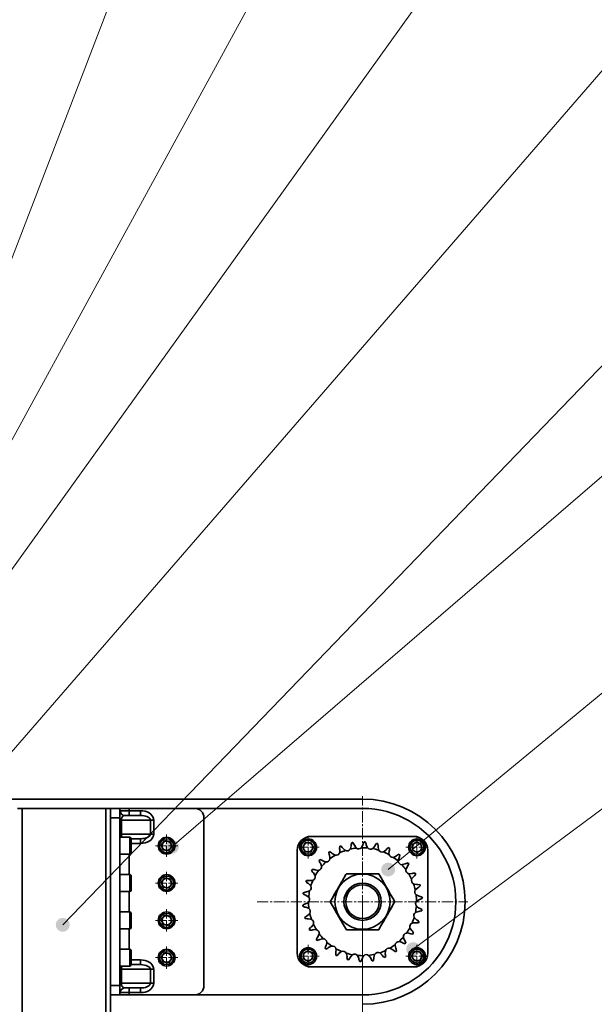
# Model space of a CAD drawing. Header units: millimetres. Extents: x -3920 to 13915, y -406 to 12209.
# Tile 41 of 88: x 2083 to 2699, y 9584 to 10639. Entities that reach past the tile are written whole.
import ezdxf

# ---------------------------------------------------------------- set-up
doc = ezdxf.new("R2010")
doc.units = ezdxf.units.MM
doc.linetypes.add('点画线', pattern=[18, 12, -2, 2, -2])
doc.layers.get('0').update_dxf_attribs({"lineweight": 35})
for name, color, linetype, lineweight in [('中心线层', 1, '点画线', 18), ('几何体', 7, 'Continuous', 35), ('尺寸线层', 3, 'Continuous', 18), ('细实线层', 7, 'Continuous', 18)]:
    doc.layers.add(name, color=color, linetype=linetype, lineweight=lineweight)
doc.styles.add('标准', font='txt', dxfattribs={"width": 0.667})
doc.dimstyles.new('GB_尺寸', dxfattribs={"dimtxt": 3.5, "dimasz": 4, "dimexe": 2, "dimexo": 0, "dimtad": 1, "dimdsep": 46, "dimtxsty": '标准', "dimblk": '_CAXARROW', "dimcen": 0, "dimdle": 8, "dimazin": 2, "dimtfac": 0.707107, "dimtdec": 3, "dimtmove": 2, "dimatfit": 3, "dimfxl": 0, "dimfrac": 2, "dimtolj": 1, "dimarcsym": 0})

# ---------------------------------------------------------------- blocks, each defined once
blk = doc.blocks.new('*X17')
at = {"layer": '细实线层', "lineweight": 18}
h = blk.add_hatch(color=0, dxfattribs=at)
edge = h.paths.add_edge_path(flags=0)
edge.add_arc((0, 0), 7.5, 0, 360)
at = {"layer": '细实线层', "color": 0}
for p, q in [((0, 0), (272.2, 880.1)), ((272.2, 880.1), (422.2, 880.1))]:
    blk.add_line(p, q, dxfattribs=at)
at = {"layer": '细实线层', "color": 0, "lineweight": 18, "insert": (347.2, 902.6), "char_height": 75, "width": 255, "attachment_point": 8, "line_spacing_factor": 1.15057, "style": '标准'}
blk.add_mtext('\\T1.1;13', dxfattribs=at)
blk = doc.blocks.new('*X18')
at = {"layer": '细实线层', "color": 0}
blk.add_line((0, 0), (657, 1707.6), dxfattribs=at)
blk = doc.blocks.new('*X19')
at = {"layer": '细实线层', "color": 0}
blk.add_line((0, 0), (944, 1728.5), dxfattribs=at)
blk = doc.blocks.new('*X20')
at = {"layer": '细实线层', "color": 0}
blk.add_line((0, 0), (1209.8, 1686.8), dxfattribs=at)
blk = doc.blocks.new('*X21')
at = {"layer": '细实线层', "color": 0}
blk.add_line((0, 0), (1474.3, 1700.5), dxfattribs=at)
blk = doc.blocks.new('*X22')
at = {"layer": '细实线层', "lineweight": 18}
h = blk.add_hatch(color=0, dxfattribs=at)
edge = h.paths.add_edge_path(flags=0)
edge.add_arc((0, 0), 7.5, 0, 360)
at = {"layer": '细实线层', "color": 0}
blk.add_line((0, 0), (1741.6, 1806.3), dxfattribs=at)
blk = doc.blocks.new('*X23')
at = {"layer": '细实线层', "lineweight": 18}
h = blk.add_hatch(color=0, dxfattribs=at)
edge = h.paths.add_edge_path(flags=0)
edge.add_arc((0, 0), 7.5, 0, 360)
at = {"layer": '细实线层', "color": 0}
blk.add_line((0, 0), (1998.7, 1722.5), dxfattribs=at)
blk = doc.blocks.new('*X24')
at = {"layer": '细实线层', "lineweight": 18}
h = blk.add_hatch(color=0, dxfattribs=at)
edge = h.paths.add_edge_path(flags=0)
edge.add_arc((0, 0), 7.5, 0, 360)
at = {"layer": '细实线层', "color": 0}
blk.add_line((0, 0), (2117.1, 1747), dxfattribs=at)
blk = doc.blocks.new('*X25')
at = {"layer": '细实线层', "lineweight": 18}
h = blk.add_hatch(color=0, dxfattribs=at)
edge = h.paths.add_edge_path(flags=0)
edge.add_arc((0, 0), 7.5, 0, 360)
at = {"layer": '细实线层', "color": 0}
blk.add_line((0, 0), (2469.8, 1832.3), dxfattribs=at)
blk = doc.blocks.new('*X119')
at = {"layer": '尺寸线层', "linetype": 'Continuous'}
for points in [[(-1342.7, 7584.1), (-1282.7, 7591.6), (-1282.7, 7576.6)], [(2450.7, 7584.1), (2390.7, 7591.6), (2390.7, 7576.6)]]:
    blk.add_hatch(color=0, dxfattribs=at).paths.add_polyline_path(points, flags=0)
at = {"layer": '尺寸线层', "color": 0, "linetype": 'Continuous'}
for p, q in [((-1342.7, 9693.9), (-1342.7, 7554.1)), ((2450.7, 9693.9), (2450.7, 7554.1)), ((-1342.7, 7584.1), (2450.7, 7584.1))]:
    blk.add_line(p, q, dxfattribs=at)
at = {"layer": '尺寸线层', "color": 0, "insert": (554, 7619.5), "char_height": 52.5, "width": 248.416, "attachment_point": 5, "line_spacing_factor": 1.15057, "style": '标准'}
blk.add_mtext('\\T1.1;21000', dxfattribs=at)
blk = doc.blocks.new('_CAXARROW')
blk.add_hatch(color=0).paths.add_polyline_path([(0, 0), (-1, 0.125), (-1, -0.125)], flags=0)

msp = doc.modelspace()

# ---------------------------------------------------------------- linework, layer by layer
at = {"layer": '中心线层'}
for p, q in [((2450.674, 9580.895), (2450.674, 9806.895)), ((2240.675, 9741.895), (2240.675, 9765.895)), ((2392.339, 9740.231), (2392.339, 9764.231)), ((2509.011, 9740.231), (2509.011, 9764.231)), ((2228.675, 9753.895), (2252.675, 9753.895)), ((2380.338, 9752.231), (2404.339, 9752.231)), ((2497.011, 9752.231), (2521.011, 9752.231)), ((2240.675, 9701.895), (2240.675, 9725.895)), ((2228.675, 9713.895), (2252.675, 9713.895)), ((2337.674, 9693.895), (2563.674, 9693.895)), ((2240.675, 9661.895), (2240.675, 9685.895)), ((2228.675, 9673.895), (2252.675, 9673.895)), ((2392.338, 9623.559), (2392.338, 9647.559)), ((2509.011, 9623.559), (2509.011, 9647.559)), ((2240.675, 9621.895), (2240.675, 9645.895)), ((2228.675, 9633.895), (2252.675, 9633.895)), ((2380.338, 9635.559), (2404.338, 9635.559)), ((2497.01, 9635.559), (2521.011, 9635.559))]:
    msp.add_line(p, q, dxfattribs=at)
at = {"layer": '几何体'}
for p, q in [((1857.494, 9803.895), (2450.675, 9803.895)), ((2080.675, 9793.895), (2085.675, 9793.895)), ((2085.675, 9793.895), (2085.675, 8093.895)), ((2085.675, 9793.895), (2175.675, 9793.895)), ((2175.675, 9793.895), (2175.675, 8093.895)), ((2175.675, 9793.895), (2180.674, 9793.895)), ((2180.674, 9793.895), (2190.674, 9793.895)), ((2180.674, 9793.895), (2180.674, 9792.555)), ((2180.674, 9783.895), (2180.674, 9792.555)), ((2190.674, 9793.895), (2190.674, 9783.895)), ((2200.675, 9793.895), (2190.674, 9793.895)), ((2190.674, 9791.395), (2200.675, 9791.395)), ((2195.675, 9786.395), (2212.745, 9786.395)), ((2200.675, 9793.895), (2200.675, 9791.395)), ((2270.674, 9793.895), (2200.675, 9793.895)), ((2200.675, 9791.395), (2200.675, 9786.395)), ((2200.675, 9791.395), (2212.745, 9791.395)), ((2212.745, 9791.395), (2212.745, 9786.395)), ((2270.674, 9793.895), (2450.675, 9793.895)), ((2190.674, 9783.895), (2180.674, 9783.895)), ((2180.674, 9603.895), (2180.674, 9783.895)), ((2190.674, 9603.895), (2190.674, 9783.895)), ((2192.139, 9781.395), (2190.674, 9781.395)), ((2192.139, 9781.395), (2192.139, 9766.395)), ((2223.352, 9781.395), (2192.139, 9781.395)), ((2223.352, 9766.395), (2223.352, 9781.395)), ((2226.888, 9781.395), (2223.352, 9781.395)), ((2226.888, 9781.395), (2226.888, 9766.395)), ((2280.675, 9783.895), (2280.675, 9603.895)), ((2192.139, 9766.395), (2190.674, 9766.395)), ((2192.139, 9766.395), (2223.352, 9766.395)), ((2226.888, 9766.395), (2223.352, 9766.395)), ((2395.674, 9763.895), (2505.675, 9763.895)), ((2201.174, 9762.895), (2190.674, 9762.895)), ((2201.174, 9744.895), (2201.174, 9762.895)), ((2212.745, 9761.395), (2202.674, 9761.395)), ((2202.674, 9761.395), (2202.674, 9746.395)), ((2212.745, 9756.395), (2202.674, 9756.395)), ((2212.745, 9761.395), (2212.745, 9756.395)), ((2235, 9754.961), (2238.761, 9759.342)), ((2236.914, 9749.514), (2235, 9754.961)), ((2238.761, 9759.342), (2244.435, 9758.276)), ((2246.349, 9752.829), (2242.589, 9748.448)), ((2244.435, 9758.276), (2246.349, 9752.829)), ((2386.568, 9752.037), (2389.285, 9757.131)), ((2389.285, 9757.131), (2395.054, 9757.326)), ((2395.054, 9757.326), (2398.108, 9752.426)), ((2426.088, 9751.004), (2426.212, 9753.28)), ((2427.275, 9753.707), (2428.938, 9752.148)), ((2437.785, 9750.951), (2438.441, 9753.783)), ((2438.441, 9753.783), (2438.499, 9754.867)), ((2438.499, 9754.867), (2439.093, 9757.068)), ((2440.222, 9757.265), (2441.525, 9755.394)), ((2441.525, 9755.394), (2441.947, 9754.394)), ((2441.947, 9754.394), (2443.522, 9751.95)), ((2449.929, 9752.384), (2451.16, 9755.018)), ((2451.16, 9755.018), (2451.442, 9756.066)), ((2451.442, 9756.066), (2452.481, 9758.096)), ((2453.626, 9758.053), (2454.512, 9755.953)), ((2454.512, 9755.953), (2454.715, 9754.886)), ((2454.715, 9754.886), (2455.748, 9752.168)), ((2462.105, 9751.261), (2463.857, 9753.582)), ((2463.857, 9753.582), (2464.351, 9754.548)), ((2464.351, 9754.548), (2465.789, 9756.317)), ((2466.9, 9756.038), (2467.331, 9753.799)), ((2467.331, 9753.799), (2467.308, 9752.713)), ((2467.308, 9752.713), (2467.753, 9749.84)), ((2503.916, 9754.948), (2508.816, 9758.002)), ((2504.111, 9749.178), (2503.916, 9754.948)), ((2508.816, 9758.002), (2513.911, 9755.285)), ((2513.911, 9755.285), (2514.105, 9749.515)), ((2190.674, 9744.895), (2201.174, 9744.895)), ((2200.675, 9744.895), (2200.675, 9722.895)), ((2242.589, 9748.448), (2236.914, 9749.514)), ((2380.675, 9638.895), (2380.675, 9748.895)), ((2389.622, 9747.137), (2386.568, 9752.037)), ((2395.392, 9747.332), (2389.622, 9747.137)), ((2398.108, 9752.426), (2395.392, 9747.332)), ((2414.752, 9744.644), (2414.4, 9746.896)), ((2415.14, 9743.63), (2414.752, 9744.644)), ((2415.692, 9740.775), (2415.14, 9743.63)), ((2415.351, 9747.535), (2417.303, 9746.356)), ((2417.303, 9746.356), (2418.094, 9745.613)), ((2418.094, 9745.613), (2420.527, 9744.022)), ((2420.527, 9744.022), (2421.286, 9743.755)), ((2425.997, 9746.246), (2426.203, 9747.024)), ((2426.257, 9749.931), (2426.088, 9751.004)), ((2426.203, 9747.024), (2426.257, 9749.931)), ((2428.938, 9752.148), (2429.558, 9751.257)), ((2429.558, 9751.257), (2431.608, 9749.194)), ((2431.608, 9749.194), (2432.294, 9748.775)), ((2437.42, 9750.233), (2437.785, 9750.951)), ((2443.522, 9751.95), (2444.107, 9751.397)), ((2449.423, 9751.758), (2449.929, 9752.384)), ((2455.748, 9752.168), (2456.206, 9751.506)), ((2461.482, 9750.753), (2462.105, 9751.261)), ((2467.753, 9749.84), (2468.063, 9749.097)), ((2473.067, 9747.264), (2473.783, 9747.631)), ((2473.783, 9747.631), (2475.979, 9749.536)), ((2475.979, 9749.536), (2476.663, 9750.379)), ((2476.663, 9750.379), (2478.437, 9751.811)), ((2479.173, 9747.97), (2479.012, 9745.067)), ((2479.012, 9745.067), (2479.16, 9744.276)), ((2479.421, 9749.027), (2479.173, 9747.97)), ((2479.466, 9751.306), (2479.421, 9749.027)), ((2484.45, 9741.652), (2486.994, 9743.059)), ((2486.994, 9743.059), (2487.839, 9743.742)), ((2487.839, 9743.742), (2489.873, 9744.773)), ((2490.774, 9744.065), (2490.256, 9741.845)), ((2509.205, 9746.461), (2504.111, 9749.178)), ((2514.105, 9749.515), (2509.205, 9746.461)), ((2520.674, 9748.895), (2520.674, 9638.895)), ((2404.986, 9736.066), (2404.173, 9738.196)), ((2404.971, 9739.019), (2407.124, 9738.271)), ((2405.576, 9735.155), (2404.986, 9736.066)), ((2406.709, 9732.478), (2405.576, 9735.155)), ((2406.837, 9731.683), (2406.709, 9732.478)), ((2407.124, 9738.271), (2408.053, 9737.709)), ((2408.053, 9737.709), (2410.764, 9736.658)), ((2410.764, 9736.658), (2411.562, 9736.555)), ((2415.652, 9739.972), (2415.692, 9740.775)), ((2483.674, 9741.442), (2484.45, 9741.652)), ((2489.031, 9738.057), (2489.012, 9737.253)), ((2489.793, 9740.863), (2489.031, 9738.057)), ((2490.256, 9741.845), (2489.793, 9740.863)), ((2492.838, 9733.542), (2493.641, 9733.586)), ((2493.641, 9733.586), (2496.422, 9734.434)), ((2496.422, 9734.434), (2497.39, 9734.926)), ((2498.704, 9731.703), (2497.375, 9729.117)), ((2497.39, 9734.926), (2499.593, 9735.512)), ((2499.36, 9732.568), (2498.704, 9731.703)), ((2500.329, 9734.632), (2499.36, 9732.568)), ((2201.174, 9722.895), (2190.674, 9722.895)), ((2201.174, 9704.895), (2201.174, 9722.895)), ((2202.674, 9721.395), (2202.674, 9706.395)), ((2397.216, 9725.645), (2395.979, 9727.56)), ((2396.588, 9728.53), (2398.85, 9728.247)), ((2397.983, 9724.877), (2397.216, 9725.645)), ((2399.648, 9722.494), (2397.983, 9724.877)), ((2398.85, 9728.247), (2399.875, 9727.89)), ((2399.938, 9721.743), (2399.648, 9722.494)), ((2399.875, 9727.89), (2402.745, 9727.426)), ((2402.745, 9727.426), (2403.547, 9727.491)), ((2467.995, 9723.895), (2433.354, 9723.895)), ((2497.375, 9729.117), (2497.189, 9728.334)), ((2500.16, 9723.91), (2500.954, 9723.786)), ((2500.954, 9723.786), (2503.851, 9724.036)), ((2505.515, 9720.891), (2503.678, 9718.638)), ((2503.851, 9724.036), (2504.901, 9724.316)), ((2504.901, 9724.316), (2507.177, 9724.431)), ((2506.337, 9721.601), (2505.515, 9720.891)), ((2507.713, 9723.418), (2506.337, 9721.601)), ((2235, 9714.961), (2238.761, 9719.342)), ((2236.914, 9709.514), (2235, 9714.961)), ((2238.761, 9719.342), (2244.435, 9718.276)), ((2246.349, 9712.829), (2242.589, 9708.448)), ((2244.435, 9718.276), (2246.349, 9712.829)), ((2391.783, 9713.837), (2390.174, 9715.452)), ((2390.568, 9716.528), (2392.84, 9716.721)), ((2392.693, 9713.245), (2391.783, 9713.837)), ((2394.818, 9711.26), (2392.693, 9713.245)), ((2392.84, 9716.721), (2393.917, 9716.585)), ((2393.917, 9716.585), (2396.822, 9716.728)), ((2395.258, 9710.586), (2394.818, 9711.26)), ((2396.822, 9716.728), (2397.592, 9716.958)), ((2503.678, 9718.638), (2503.333, 9717.911)), ((2505.319, 9712.965), (2506.071, 9712.679)), ((2506.071, 9712.679), (2508.957, 9712.321)), ((2508.957, 9712.321), (2510.04, 9712.377)), ((2510.04, 9712.377), (2512.292, 9712.016)), ((2512.605, 9710.914), (2510.881, 9709.423)), ((2190.674, 9704.895), (2201.174, 9704.895)), ((2200.675, 9704.895), (2200.675, 9682.895)), ((2242.589, 9708.448), (2236.914, 9709.514)), ((2388.924, 9701.157), (2387.014, 9702.402)), ((2387.176, 9703.537), (2389.358, 9704.198)), ((2389.937, 9700.767), (2388.924, 9701.157)), ((2389.358, 9704.198), (2390.44, 9704.289)), ((2392.428, 9699.267), (2389.937, 9700.767)), ((2390.44, 9704.289), (2393.251, 9705.032)), ((2393.251, 9705.032), (2393.957, 9705.418)), ((2507.664, 9707.077), (2507.175, 9706.438)), ((2509.929, 9708.899), (2507.664, 9707.077)), ((2508.09, 9701.187), (2508.766, 9700.751)), ((2508.766, 9700.751), (2511.513, 9699.801)), ((2510.881, 9709.423), (2509.929, 9708.899)), ((2511.513, 9699.801), (2512.585, 9699.631)), ((2386.559, 9690.124), (2388.556, 9691.224)), ((2388.556, 9691.224), (2389.595, 9691.538)), ((2389.595, 9691.538), (2392.19, 9692.85)), ((2392.19, 9692.85), (2392.801, 9693.374)), ((2392.998, 9698.699), (2392.428, 9699.267)), ((2509.16, 9694.94), (2508.548, 9694.416)), ((2511.755, 9696.252), (2509.16, 9694.94)), ((2512.793, 9696.566), (2511.755, 9696.252)), ((2512.585, 9699.631), (2514.713, 9698.81)), ((2514.79, 9697.666), (2512.793, 9696.566)), ((2201.174, 9682.895), (2190.674, 9682.895)), ((2201.174, 9664.895), (2201.174, 9682.895)), ((2202.674, 9681.395), (2202.674, 9666.395)), ((2235, 9674.961), (2238.761, 9679.342)), ((2238.761, 9679.342), (2244.435, 9678.276)), ((2388.764, 9688.16), (2386.636, 9688.98)), ((2389.836, 9687.989), (2388.764, 9688.16)), ((2392.583, 9687.039), (2389.836, 9687.989)), ((2390.468, 9678.368), (2391.42, 9678.891)), ((2391.42, 9678.891), (2393.685, 9680.713)), ((2393.26, 9686.603), (2392.583, 9687.039)), ((2393.685, 9680.713), (2394.174, 9681.352)), ((2508.098, 9682.758), (2507.392, 9682.372)), ((2510.91, 9683.501), (2508.098, 9682.758)), ((2508.351, 9689.091), (2508.921, 9688.523)), ((2508.921, 9688.523), (2511.412, 9687.023)), ((2511.991, 9683.592), (2510.91, 9683.501)), ((2511.412, 9687.023), (2512.425, 9686.633)), ((2514.173, 9684.253), (2511.991, 9683.592)), ((2512.425, 9686.633), (2514.335, 9685.388)), ((2236.914, 9669.514), (2235, 9674.961)), ((2242.589, 9668.448), (2236.914, 9669.514)), ((2246.349, 9672.829), (2242.589, 9668.448)), ((2244.435, 9678.276), (2246.349, 9672.829)), ((2388.744, 9676.876), (2390.468, 9678.368)), ((2391.309, 9675.413), (2389.058, 9675.774)), ((2392.393, 9675.469), (2391.309, 9675.413)), ((2395.279, 9675.111), (2392.393, 9675.469)), ((2396.03, 9674.825), (2395.279, 9675.111)), ((2395.835, 9666.899), (2397.671, 9669.152)), ((2397.671, 9669.152), (2398.017, 9669.879)), ((2504.528, 9671.062), (2503.757, 9670.832)), ((2507.433, 9671.205), (2504.528, 9671.062)), ((2506.092, 9677.204), (2506.531, 9676.53)), ((2506.531, 9676.53), (2508.656, 9674.545)), ((2508.509, 9671.069), (2507.433, 9671.205)), ((2510.781, 9671.262), (2508.509, 9671.069)), ((2508.656, 9674.545), (2509.566, 9673.953)), ((2509.566, 9673.953), (2511.175, 9672.338)), ((2190.674, 9664.895), (2201.174, 9664.895)), ((2200.675, 9664.895), (2200.675, 9642.895)), ((2393.636, 9664.372), (2395.012, 9666.189)), ((2396.449, 9663.474), (2394.172, 9663.359)), ((2395.012, 9666.189), (2395.835, 9666.899)), ((2397.498, 9663.754), (2396.449, 9663.474)), ((2400.395, 9664.004), (2397.498, 9663.754)), ((2401.189, 9663.88), (2400.395, 9664.004)), ((2402.646, 9656.087), (2403.974, 9658.673)), ((2403.974, 9658.673), (2404.16, 9659.456)), ((2433.354, 9663.895), (2467.995, 9663.895)), ((2498.604, 9660.364), (2497.802, 9660.299)), ((2501.474, 9659.9), (2498.604, 9660.364)), ((2501.411, 9666.047), (2501.701, 9665.296)), ((2502.499, 9659.543), (2501.474, 9659.9)), ((2501.701, 9665.296), (2503.366, 9662.913)), ((2504.761, 9659.26), (2502.499, 9659.543)), ((2503.366, 9662.913), (2504.133, 9662.145)), ((2504.133, 9662.145), (2505.371, 9660.23)), ((2401.021, 9653.158), (2401.99, 9655.222)), ((2403.959, 9652.865), (2401.756, 9652.279)), ((2401.99, 9655.222), (2402.646, 9656.087)), ((2404.927, 9653.356), (2403.959, 9652.865)), ((2407.708, 9654.204), (2404.927, 9653.356)), ((2408.511, 9654.248), (2407.708, 9654.204)), ((2411.556, 9646.927), (2412.318, 9649.733)), ((2412.318, 9649.733), (2412.337, 9650.537)), ((2485.697, 9647.818), (2485.657, 9647.015)), ((2485.657, 9647.015), (2486.209, 9644.16)), ((2490.585, 9651.132), (2489.788, 9651.235)), ((2493.296, 9650.081), (2490.585, 9651.132)), ((2494.225, 9649.519), (2493.296, 9650.081)), ((2496.379, 9648.771), (2494.225, 9649.519)), ((2494.512, 9656.107), (2494.64, 9655.313)), ((2494.64, 9655.313), (2495.773, 9652.635)), ((2495.773, 9652.635), (2496.363, 9651.724)), ((2496.363, 9651.724), (2497.177, 9649.594)), ((2201.174, 9642.895), (2190.674, 9642.895)), ((2201.174, 9624.895), (2201.174, 9642.895)), ((2202.674, 9641.395), (2202.674, 9626.395)), ((2235, 9634.961), (2238.761, 9639.342)), ((2238.761, 9639.342), (2244.435, 9638.276)), ((2244.435, 9638.276), (2246.349, 9632.829)), ((2387.244, 9638.275), (2392.144, 9641.329)), ((2387.438, 9632.505), (2387.244, 9638.275)), ((2392.144, 9641.329), (2397.238, 9638.613)), ((2397.238, 9638.613), (2397.433, 9632.842)), ((2410.575, 9643.725), (2411.093, 9645.945)), ((2411.093, 9645.945), (2411.556, 9646.927)), ((2413.51, 9644.048), (2411.477, 9643.017)), ((2414.355, 9644.731), (2413.51, 9644.048)), ((2416.899, 9646.138), (2414.355, 9644.731)), ((2417.676, 9646.348), (2416.899, 9646.138)), ((2421.883, 9636.484), (2421.928, 9638.763)), ((2421.928, 9638.763), (2422.176, 9639.82)), ((2422.176, 9639.82), (2422.337, 9642.723)), ((2422.337, 9642.723), (2422.189, 9643.514)), ((2424.686, 9637.411), (2422.912, 9635.979)), ((2425.37, 9638.254), (2424.686, 9637.411)), ((2427.566, 9640.159), (2425.37, 9638.254)), ((2428.282, 9640.526), (2427.566, 9640.159)), ((2433.596, 9637.95), (2433.286, 9638.693)), ((2434.042, 9635.077), (2433.596, 9637.95)), ((2439.244, 9636.529), (2437.492, 9634.209)), ((2439.868, 9637.037), (2439.244, 9636.529)), ((2463.564, 9636.839), (2462.908, 9634.007)), ((2463.929, 9637.557), (2463.564, 9636.839)), ((2469.741, 9638.596), (2469.055, 9639.015)), ((2471.791, 9636.533), (2469.741, 9638.596)), ((2472.411, 9635.642), (2471.791, 9636.533)), ((2475.146, 9640.766), (2475.092, 9637.859)), ((2475.092, 9637.859), (2475.261, 9636.786)), ((2475.261, 9636.786), (2475.137, 9634.51)), ((2475.352, 9641.544), (2475.146, 9640.766)), ((2480.822, 9643.769), (2480.063, 9644.035)), ((2483.255, 9642.177), (2480.822, 9643.769)), ((2484.047, 9641.434), (2483.255, 9642.177)), ((2485.998, 9640.255), (2484.047, 9641.434)), ((2486.209, 9644.16), (2486.598, 9643.146)), ((2486.598, 9643.146), (2486.95, 9640.894)), ((2503.241, 9635.364), (2505.957, 9640.458)), ((2505.957, 9640.458), (2511.727, 9640.653)), ((2511.727, 9640.653), (2514.782, 9635.753)), ((2202.674, 9631.395), (2212.745, 9631.395)), ((2202.674, 9626.395), (2212.745, 9626.395)), ((2212.745, 9631.395), (2212.745, 9626.395)), ((2236.914, 9629.514), (2235, 9634.961)), ((2242.589, 9628.448), (2236.914, 9629.514)), ((2246.349, 9632.829), (2242.589, 9628.448)), ((2392.533, 9629.788), (2387.438, 9632.505)), ((2397.433, 9632.842), (2392.533, 9629.788)), ((2434.019, 9633.991), (2434.042, 9635.077)), ((2434.449, 9631.752), (2434.019, 9633.991)), ((2436.998, 9633.242), (2435.56, 9631.473)), ((2437.492, 9634.209), (2436.998, 9633.242)), ((2445.601, 9635.622), (2445.143, 9636.284)), ((2446.634, 9632.904), (2445.601, 9635.622)), ((2446.837, 9631.837), (2446.634, 9632.904)), ((2447.723, 9629.737), (2446.837, 9631.837)), ((2449.907, 9631.724), (2448.868, 9629.694)), ((2450.189, 9632.772), (2449.907, 9631.724)), ((2451.42, 9635.406), (2450.189, 9632.772)), ((2451.926, 9636.032), (2451.42, 9635.406)), ((2457.827, 9635.84), (2457.243, 9636.393)), ((2459.403, 9633.396), (2457.827, 9635.84)), ((2459.824, 9632.396), (2459.403, 9633.396)), ((2461.127, 9630.525), (2459.824, 9632.396)), ((2462.85, 9632.923), (2462.256, 9630.722)), ((2462.908, 9634.007), (2462.85, 9632.923)), ((2474.074, 9634.083), (2472.411, 9635.642)), ((2506.295, 9630.464), (2503.241, 9635.364)), ((2512.065, 9630.659), (2506.295, 9630.464)), ((2514.782, 9635.753), (2512.065, 9630.659)), ((2190.674, 9624.895), (2201.174, 9624.895)), ((2190.674, 9621.395), (2192.139, 9621.395)), ((2192.139, 9621.395), (2192.139, 9606.395)), ((2223.352, 9621.395), (2192.139, 9621.395)), ((2223.352, 9606.395), (2223.352, 9621.395)), ((2223.352, 9621.395), (2226.888, 9621.395)), ((2226.888, 9621.395), (2226.888, 9606.395)), ((2505.675, 9623.895), (2395.674, 9623.895)), ((2190.674, 9606.395), (2192.139, 9606.395)), ((2192.139, 9606.395), (2223.352, 9606.395)), ((2223.352, 9606.395), (2226.888, 9606.395)), ((2180.674, 9603.895), (2190.674, 9603.895)), ((2180.674, 9595.235), (2180.674, 9603.895)), ((2180.674, 9595.235), (2180.674, 8093.895)), ((2190.674, 9603.895), (2190.674, 9593.895)), ((2200.675, 9596.395), (2190.674, 9596.395)), ((2212.745, 9601.395), (2195.675, 9601.395)), ((2200.675, 9601.395), (2200.675, 9596.395)), ((2200.675, 9596.395), (2200.675, 9593.895)), ((2212.745, 9596.395), (2200.675, 9596.395)), ((2212.745, 9601.395), (2212.745, 9596.395)), ((2190.674, 9593.895), (2180.674, 9593.895)), ((2190.674, 9593.895), (2200.675, 9593.895)), ((2200.675, 9593.895), (2270.674, 9593.895)), ((2450.675, 9593.895), (2270.674, 9593.895))]:
    msp.add_line(p, q, dxfattribs=at)
for points in [[(2192.139, 9781.395), (2192.193, 9782.263), (2192.352, 9783.105), (2192.613, 9783.895), (2192.966, 9784.609), (2193.402, 9785.225), (2193.906, 9785.725), (2194.465, 9786.093), (2195.06, 9786.319), (2195.675, 9786.395)], [(2226.888, 9781.395), (2226.673, 9783.131), (2226.035, 9784.815), (2224.993, 9786.395), (2223.579, 9787.823), (2221.836, 9789.055), (2219.817, 9790.055), (2217.582, 9790.792), (2215.201, 9791.243), (2212.745, 9791.395)], [(2212.745, 9786.395), (2214.588, 9786.319), (2216.373, 9786.093), (2218.049, 9785.725), (2219.563, 9785.225), (2220.871, 9784.609), (2221.931, 9783.895), (2222.713, 9783.105), (2223.191, 9782.263), (2223.352, 9781.395)], [(2212.745, 9761.395), (2214.815, 9761.491), (2216.805, 9761.776), (2218.638, 9762.238), (2220.246, 9762.859), (2221.565, 9763.617), (2222.545, 9764.482), (2223.149, 9765.42), (2223.352, 9766.395)], [(2212.745, 9756.395), (2215.201, 9756.547), (2217.582, 9756.998), (2219.817, 9757.735), (2221.836, 9758.735), (2223.579, 9759.967), (2224.993, 9761.395), (2226.035, 9762.975), (2226.673, 9764.659), (2226.888, 9766.395)], [(2485.316, 9693.895), (2483.063, 9697.796), (2480.779, 9701.752), (2478.416, 9705.846), (2476.039, 9709.962), (2472.011, 9716.94), (2467.995, 9723.895)], [(2416.033, 9693.895), (2418.286, 9689.994), (2420.57, 9686.038), (2422.933, 9681.944), (2425.31, 9677.828), (2429.338, 9670.85), (2433.354, 9663.895)], [(2226.888, 9621.395), (2226.673, 9623.131), (2226.035, 9624.815), (2224.993, 9626.395), (2223.579, 9627.823), (2221.836, 9629.055), (2219.817, 9630.055), (2217.582, 9630.792), (2215.201, 9631.243), (2212.745, 9631.395)], [(2223.352, 9621.395), (2223.149, 9622.37), (2222.545, 9623.308), (2221.565, 9624.173), (2220.246, 9624.931), (2218.638, 9625.552), (2216.805, 9626.014), (2214.815, 9626.299), (2212.745, 9626.395)], [(2195.675, 9601.395), (2194.985, 9601.491), (2194.321, 9601.776), (2193.71, 9602.238), (2193.175, 9602.859), (2192.735, 9603.617), (2192.408, 9604.482), (2192.207, 9605.42), (2192.139, 9606.395)], [(2223.352, 9606.395), (2223.191, 9605.527), (2222.713, 9604.685), (2221.931, 9603.895), (2220.871, 9603.181), (2219.563, 9602.565), (2218.049, 9602.065), (2216.373, 9601.697), (2214.588, 9601.471), (2212.745, 9601.395)], [(2212.745, 9596.395), (2215.201, 9596.547), (2217.582, 9596.998), (2219.817, 9597.735), (2221.836, 9598.735), (2223.579, 9599.967), (2224.993, 9601.395), (2226.035, 9602.975), (2226.673, 9604.659), (2226.888, 9606.395)]]:
    msp.add_lwpolyline(points, dxfattribs=at)
for centre, radius in [((2240.675, 9753.895), 9), ((2240.674, 9753.895), 7.5), ((2392.339, 9752.231), 9), ((2392.338, 9752.231), 7.5), ((2509.011, 9752.231), 9), ((2509.011, 9752.231), 7.5), ((2240.675, 9713.895), 9), ((2240.674, 9713.895), 7.5), ((2450.675, 9693.895), 29.625), ((2450.675, 9693.895), 20), ((2450.674, 9693.895), 18), ((2240.675, 9673.895), 9), ((2240.674, 9673.895), 7.5), ((2240.675, 9633.895), 9), ((2240.674, 9633.895), 7.5), ((2392.338, 9635.559), 9), ((2392.339, 9635.559), 7.5), ((2509.011, 9635.559), 9), ((2509.011, 9635.559), 7.5)]:
    msp.add_circle(centre, radius, dxfattribs=at)
for centre, radius, start, end in [((2450.674, 9693.895), 110, 270.00016, 89.99984), ((2195.675, 9791.396), 5.001, 180.007251, 269.994115), ((2270.675, 9783.895), 10, 359.998215, 90.003151), ((2450.675, 9693.895), 100, 269.999755, 90.000245), ((2198.333, 9766.288), 6.195, 179.010434, 213.209999), ((2395.674, 9748.896), 14.999, 89.997285, 180.005106), ((2505.676, 9748.896), 14.999, 359.994894, 90.002715), ((2201.174, 9761.394), 1.501, 0.019815, 89.984738), ((2240.67, 9753.896), 4.996, 139.334171, 199.386701), ((2240.675, 9753.896), 4.999, 79.35977, 139.365899), ((2240.676, 9753.898), 4.997, 19.342102, 79.374329), ((2240.676, 9753.894), 4.999, 319.363595, 19.378632), ((2392.335, 9752.231), 4.997, 151.914752, 211.954614), ((2392.338, 9752.232), 4.999, 91.934913, 151.937415), ((2392.339, 9752.233), 4.998, 31.920252, 91.943453), ((2392.341, 9752.231), 4.997, 331.91489, 31.954453), ((2449.023, 9698.019), 59.784, 111.332542, 112.430769), ((2451.011, 9691.963), 66.187, 99.381136, 100.373324), ((2450.663, 9693.563), 64.559, 87.36941, 88.386632), ((2450.514, 9693.28), 64.862, 75.36664, 76.378687), ((2509.013, 9752.23), 5.002, 121.943039, 181.919058), ((2509.011, 9752.231), 5, 61.93366, 121.933566), ((2509.008, 9752.23), 5.003, 1.952931, 61.911441), ((2201.174, 9746.396), 1.501, 270.015262, 359.979046), ((2240.673, 9753.892), 4.997, 199.342102, 259.374329), ((2240.674, 9753.897), 5.002, 259.367839, 319.351229), ((2392.338, 9752.229), 4.998, 211.920252, 271.943453), ((2392.338, 9752.231), 5, 271.935074, 331.936675), ((2447.196, 9699.066), 57.995, 123.305183, 124.437693), ((2450.711, 9693.841), 57.941, 120.52001, 127.23473), ((2422.234, 9747.662), 4.021, 256.365202, 339.386633), ((2450.7, 9693.836), 57.941, 108.522013, 115.23622), ((2434.034, 9752.399), 4.02, 244.354935, 327.400391), ((2450.68, 9693.859), 57.913, 96.517371, 103.23569), ((2446.561, 9754.58), 4.02, 232.360633, 315.395191), ((2450.675, 9693.889), 57.882, 84.516252, 91.238557), ((2459.269, 9754.11), 4.02, 220.360008, 303.393834), ((2450.676, 9693.898), 57.873, 72.516314, 79.238864), ((2471.6, 9751.007), 4.02, 208.358697, 291.394447), ((2450.627, 9693.799), 57.983, 60.521925, 67.231546), ((2452.08, 9696.762), 61.033, 63.339416, 64.41534), ((2483.017, 9745.408), 4.02, 196.357825, 279.399384), ((2449.225, 9692.071), 66.556, 51.371853, 52.358224), ((2509.014, 9752.233), 5.003, 181.952931, 241.911441), ((2509.011, 9752.231), 5, 241.93366, 301.933566), ((2509.009, 9752.232), 5.002, 301.94244, 1.919658), ((2402.823, 9731.446), 4.021, 280.365571, 3.387638), ((2456.702, 9688.031), 72.636, 135.414761, 136.319012), ((2450.657, 9693.913), 57.851, 132.515927, 139.240925), ((2411.677, 9740.573), 4.02, 268.349494, 351.398821), ((2450.585, 9693.782), 58.02, 48.523816, 55.229282), ((2493.02, 9737.557), 4.019, 184.350443, 267.410789), ((2450.642, 9693.871), 57.916, 36.516012, 43.233276), ((2456.06, 9698.372), 57.224, 39.320694, 40.468568), ((2201.174, 9721.394), 1.501, 0.020954, 89.984738), ((2447.027, 9696.186), 59.918, 147.329942, 148.425871), ((2396.063, 9720.675), 4.02, 292.360273, 15.403214), ((2450.836, 9693.792), 58.068, 144.526201, 151.22625), ((2501.173, 9727.799), 4.02, 172.354558, 255.400226), ((2450.773, 9693.95), 57.764, 24.507432, 31.24253), ((2460.419, 9699.046), 53.204, 27.263234, 28.497539), ((2240.67, 9713.896), 4.996, 139.333822, 199.386924), ((2240.673, 9713.892), 4.997, 199.342102, 259.374329), ((2240.675, 9713.896), 4.999, 79.359548, 139.366766), ((2240.674, 9713.897), 5.002, 259.368062, 319.350362), ((2240.676, 9713.898), 4.997, 19.342102, 79.374329), ((2240.676, 9713.894), 4.999, 319.363944, 19.37841), ((2451.032, 9693.788), 64.599, 159.389021, 160.405431), ((2391.688, 9708.737), 4.02, 304.35918, 27.386187), ((2450.685, 9693.893), 57.887, 156.517982, 163.238925), ((2507.12, 9716.56), 4.021, 160.379409, 243.388566), ((2450.467, 9693.842), 58.09, 12.522556, 19.219754), ((2448.783, 9693.345), 66.196, 15.391241, 16.383317), ((2201.174, 9706.396), 1.501, 270.015262, 359.980185), ((2471.028, 9690.976), 84.787, 171.480745, 172.255258), ((2450.588, 9693.911), 57.788, 168.514705, 175.247081), ((2510.597, 9704.329), 4.02, 148.360571, 231.402005), ((2450.865, 9693.909), 57.685, 0.503538, 7.248031), ((2455.112, 9694.181), 68.673, 183.386719, 184.342918), ((2389.892, 9696.148), 4.02, 316.35484, 39.399505), ((2450.483, 9693.88), 57.684, 180.503506, 187.248097), ((2511.457, 9691.642), 4.02, 136.35484, 219.399505), ((2446.204, 9693.607), 68.706, 3.386832, 4.342604), ((2201.174, 9681.394), 1.501, 0.019815, 89.984738), ((2240.675, 9673.896), 4.999, 79.359548, 139.366766), ((2240.676, 9673.898), 4.997, 19.342102, 79.374329), ((2390.752, 9683.461), 4.02, 328.360571, 51.402005), ((2450.885, 9693.948), 58.093, 192.522639, 199.219533), ((2509.662, 9679.053), 4.02, 124.358906, 207.386461), ((2450.759, 9693.879), 57.791, 348.514847, 355.246939), ((2430.504, 9696.788), 84.603, 351.479902, 352.256101), ((2240.67, 9673.896), 4.996, 139.334171, 199.386701), ((2240.673, 9673.893), 4.997, 199.342734, 259.374216), ((2240.674, 9673.897), 5.002, 259.366859, 319.351564), ((2240.676, 9673.894), 4.999, 319.363944, 19.37841), ((2452.458, 9694.415), 66.084, 195.39082, 196.384553), ((2394.229, 9671.23), 4.021, 340.378992, 63.388984), ((2450.577, 9693.841), 57.764, 204.507432, 211.24253), ((2505.286, 9667.115), 4.02, 112.360851, 195.402918), ((2450.668, 9693.896), 57.883, 336.517708, 343.239025), ((2450.317, 9694.002), 64.599, 339.389021, 340.405431), ((2201.174, 9666.396), 1.501, 270.015262, 359.980185), ((2440.93, 9688.744), 53.204, 207.263234, 208.497539), ((2400.176, 9659.991), 4.02, 352.354558, 75.400226), ((2450.707, 9693.919), 57.916, 216.516012, 223.233276), ((2498.526, 9656.344), 4.021, 100.365571, 183.387638), ((2450.513, 9693.998), 58.068, 324.526201, 331.22625), ((2454.466, 9691.513), 59.748, 327.329161, 328.428236), ((2445.142, 9689.296), 57.032, 219.319729, 220.471445), ((2408.329, 9650.233), 4.019, 4.350443, 87.410789), ((2450.768, 9694.013), 58.026, 228.524401, 235.229094), ((2450.643, 9693.943), 57.933, 300.519375, 307.234947), ((2489.672, 9647.217), 4.02, 88.350306, 171.398501), ((2450.697, 9693.872), 57.845, 312.515391, 319.241111), ((2444.888, 9699.527), 72.301, 315.41164, 316.320059), ((2201.174, 9641.394), 1.501, 0.019815, 89.984738), ((2240.67, 9633.896), 4.996, 139.334171, 199.386701), ((2240.675, 9633.896), 4.999, 79.358568, 139.367102), ((2240.676, 9633.898), 4.997, 19.342102, 79.374329), ((2395.674, 9638.894), 14.999, 179.994894, 270.002715), ((2392.34, 9635.558), 5.002, 121.943051, 181.919368), ((2392.339, 9635.559), 5, 61.93366, 121.933566), ((2392.335, 9635.557), 5.003, 1.952931, 61.911441), ((2452.124, 9695.719), 66.556, 231.371853, 232.358224), ((2418.332, 9642.382), 4.02, 16.358141, 99.398526), ((2449.138, 9690.757), 60.732, 243.335408, 244.416673), ((2450.729, 9694.005), 57.999, 240.522828, 247.230643), ((2429.749, 9636.783), 4.02, 28.359451, 111.394294), ((2450.672, 9693.884), 57.865, 252.515586, 259.239104), ((2442.08, 9633.681), 4.02, 40.358899, 123.394943), ((2454.788, 9633.21), 4.02, 52.35974, 135.395445), ((2450.667, 9693.94), 57.922, 276.518117, 283.23544), ((2467.315, 9635.391), 4.02, 64.355107, 147.399602), ((2450.643, 9693.969), 57.957, 288.522946, 295.235287), ((2479.115, 9640.128), 4.021, 76.36608, 159.386321), ((2454.013, 9688.935), 58.248, 303.306413, 304.433989), ((2509.008, 9635.559), 4.997, 151.91489, 211.954453), ((2509.011, 9635.559), 4.999, 91.934913, 151.937415), ((2505.676, 9638.894), 14.999, 269.997285, 0.005106), ((2509.012, 9635.561), 4.998, 31.920252, 91.943453), ((2509.014, 9635.559), 4.997, 331.91489, 31.954453), ((2201.174, 9626.396), 1.501, 270.015262, 359.980185), ((2240.673, 9633.892), 4.997, 199.342102, 259.374329), ((2240.674, 9633.897), 5.002, 259.367839, 319.351229), ((2240.676, 9633.894), 4.999, 319.36383, 19.378397), ((2392.341, 9635.56), 5.003, 181.952931, 241.911441), ((2392.338, 9635.559), 5, 241.93366, 301.933566), ((2392.337, 9635.56), 5.002, 301.943051, 1.919368), ((2450.928, 9694.872), 65.236, 255.368089, 256.374347), ((2450.675, 9693.909), 57.891, 264.517005, 271.238307), ((2450.686, 9694.227), 64.559, 267.36941, 268.386632), ((2450.273, 9696.214), 66.58, 279.382599, 280.368926), ((2452.099, 9690.335), 60.392, 291.338073, 292.425238), ((2509.01, 9635.557), 4.998, 211.920252, 271.943453), ((2509.011, 9635.558), 4.999, 271.934913, 331.937415), ((2198.293, 9621.514), 6.155, 146.674438, 181.10539), ((2195.675, 9596.394), 5.001, 90.006468, 179.992337), ((2270.675, 9603.895), 10, 269.996703, 0.002016)]:
    msp.add_arc(centre, radius, start, end, dxfattribs=at)
for points, knots in [([(2433.354, 9723.895), (2432.604, 9722.595), (2431.092, 9719.975), (2428.791, 9715.992), (2426.45, 9711.937), (2423.527, 9706.874), (2420.054, 9700.858), (2417.372, 9696.213), (2416.033, 9693.895)], [0, 0, 0, 0, 4.50402695, 9.07303291, 13.79952797, 18.55267536, 26.60950069, 34.64107968, 34.64107968, 34.64107968, 34.64107968]), ([(2467.995, 9663.895), (2468.746, 9665.195), (2470.257, 9667.815), (2472.558, 9671.798), (2474.899, 9675.853), (2477.822, 9680.916), (2481.296, 9686.932), (2483.977, 9691.577), (2485.316, 9693.895)], [0, 0, 0, 0, 4.50400114, 9.07303291, 13.79950216, 18.55264955, 26.60947488, 34.64107968, 34.64107968, 34.64107968, 34.64107968])]:
    msp.add_open_spline(points, degree=3, knots=knots, dxfattribs=at)

# ---------------------------------------------------------------- block references
at = {"layer": '细实线层'}
for name, p in [('*X17', (1826.58, 10595.309)), ('*X19', (1833.391, 9746.912)), ('*X18', (1837.735, 9767.737)), ('*X20', (1887.094, 9788.531)), ('*X21', (2005.287, 9774.827)), ('*X22', (2129.292, 9669.097)), ('*X23', (2246.349, 9752.829)), ('*X24', (2478.152, 9728.334)), ('*X25', (2504.958, 9643.059))]:
    msp.add_blockref(name, p, dxfattribs=at)

# ---------------------------------------------------------------- dimensions: what is measured, and where the dimension line sits
at = {"layer": '尺寸线层'}
dim = msp.add_linear_dim(base=(2450.674, 7584.15), p1=(-1342.736, 9693.895), p2=(2450.674, 9693.895), text='21000', dimstyle='GB_尺寸', override={"dimscale": 15, "dimsah": 1, "dimtfac": 1, "dimtfill": 1, "dimtzin": 0}, dxfattribs=at)
dim.commit()
dim.dimension.update_dxf_attribs({"geometry": '*X119', "text_midpoint": (553.969, 7619.491), "dimtype": 160})

doc.saveas('drawing.dxf')
